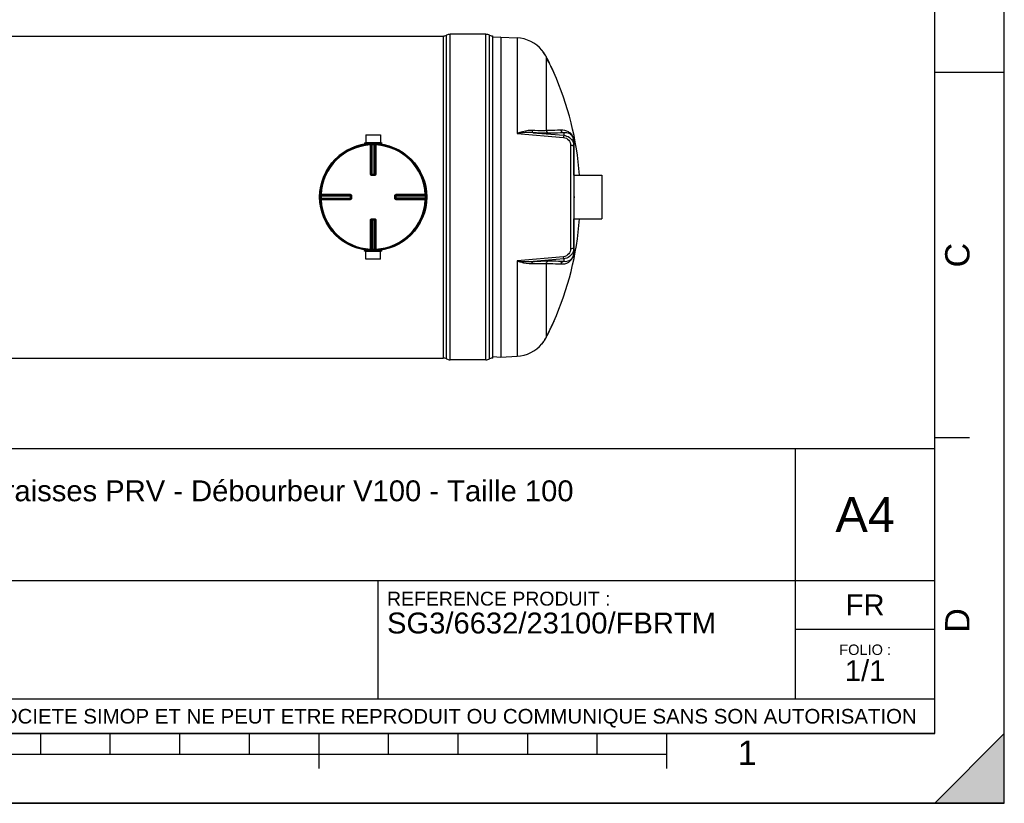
# Model space of a CAD drawing. Header units: millimetres. Extents: x 0 to 297, y 0 to 210.
# Tile 10 of 24: x 155 to 297, y 0 to 113. Entities that reach past the tile are written whole.
import ezdxf

# ---------------------------------------------------------------- set-up
doc = ezdxf.new("R2010")
doc.units = ezdxf.units.MM
doc.header["$LTSCALE"] = 16.335
doc.layers.get('0').update_dxf_attribs({"linetype": 'CONTINUOUS'})
for name, color, linetype in [('01_GLOBAL', 7, 'CONTINUOUS'), ('08_SURFACES', 7, 'CONTINUOUS'), ('AXES_REF', 7, 'CONTINUOUS')]:
    doc.layers.add(name, color=color, linetype=linetype)
doc.styles.get("Standard").update_dxf_attribs({"font": 'arial.ttf'})
doc.styles.add('TEXTSTYLE_2', font='arial.ttf')

# ---------------------------------------------------------------- blocks, each defined once
blk = doc.blocks.new('MARGEA4_BL0', base_point=(148.51, 105.01))
at = {"color": 7, "linetype": 'Continuous'}
for p, q in [((297.01, 0.01), (297.01, 210.01)), ((297.01, 0.01), (297.01, 210.01)), ((287.01, 10.01), (287.01, 200.01)), ((297.01, 105.01), (287.01, 105.01)), ((292.01, 52.51), (287.01, 52.51)), ((287.01, 10.01), (10.01, 10.01)), ((158.51, 7.01), (158.51, 10.01)), ((168.51, 7.01), (168.51, 10.01)), ((178.51, 7.01), (178.51, 10.01)), ((188.51, 7.01), (188.51, 10.01)), ((198.51, 5.01), (198.51, 10.01)), ((208.51, 7.01), (208.51, 10.01)), ((218.51, 7.01), (218.51, 10.01)), ((228.51, 7.01), (228.51, 10.01)), ((238.51, 7.01), (238.51, 10.01)), ((248.51, 5.01), (248.51, 10.01)), ((297.01, 10.01), (287.01, 0.01)), ((297.01, 10.01), (287.01, 0.01)), ((297.01, 0.01), (297.01, 10.01)), ((248.51, 7.01), (48.51, 7.01)), ((297.01, 0.01), (0.01, 0.01)), ((297.01, 0.01), (0.01, 0.01)), ((287.01, 0.01), (297.01, 0.01))]:
    blk.add_line(p, q, dxfattribs=at)
blk.add_solid([(297.01, 10.01), (287.01, 0.01), (297.01, 0.01)], dxfattribs=at)
at = {"color": 2, "linetype": 'Continuous', "style": 'TEXTSTYLE_2', "oblique": 0}
for s, p in [('C', (292.01, 77.01)), ('D', (292.01, 24.51))]:
    blk.add_text(s, height=3.5, rotation=90, dxfattribs=at).set_placement(p)
blk.add_text('1', height=3.5, dxfattribs=at).set_placement((258.71, 5.52))
blk = doc.blocks.new('*T6')
at = {"color": 2, "linetype": 'Continuous'}
for p, q in [((0, 0), (0, 41)), ((0, 41), (190, 41)), ((25, 22), (25, 41)), ((170, 5), (170, 41)), ((190, 0), (190, 41)), ((0, 31.5), (25, 31.5)), ((0, 22), (190, 22)), ((110, 5), (110, 22)), ((170, 15), (190, 15)), ((0, 5), (190, 5)), ((0, 0), (190, 0))]:
    blk.add_line(p, q, dxfattribs=at)
at = {"color": 2, "linetype": 'Continuous', "line_spacing_factor": 0.9}
for s, insert, char_height, width, attachment_point in [('ECHELLE :\\P\\H2.5;1:50', (1.28, 39.4), 2, 28.5204, 1), ('TITRE :\\P\\H3.0;Séparateur de graisses PRV - Débourbeur V100 - Taille 100', (26.28, 39.4), 2, 223.4052, 1), ('A4', (180, 34), 5, 17.0632, 2), ('REFERENCE PRODUIT :\\P\\H3.0;SG3/6632/23100/FBRTM', (111.28, 20.4), 2, 94.461, 1), ('FR', (180, 20), 3, 11.1524, 2), ('FOLIO :  \\P\\H3.0;1/1', (180, 12.81), 1.5, 17.197, 2), ('CE PLAN EST LA PROPRIETE DE LA SOCIETE SIMOP ET NE PEUT ETRE REPRODUIT OU COMMUNIQUE SANS SON AUTORISATION', (95, 3.55), 2.1, 368.8974, 2)]:
    blk.add_mtext(s, dxfattribs=dict(at, insert=insert, char_height=char_height, width=width, attachment_point=attachment_point))

msp = doc.modelspace()

# ---------------------------------------------------------------- linework, layer by layer
at = {"color": 7, "linetype": 'Continuous'}
for p, q in [((297, 0), (297, 210)), ((297.01, 0.01), (297.01, 200.01)), ((222.5, 110.52), (217.37, 110.52)), ((33.65, 110.27), (216.37, 110.27)), ((223.5, 63.99), (223.5, 110.27)), ((224.64, 110.13), (223.5, 110.07)), ((224.64, 110.13), (226.97, 110)), ((224.64, 110.13), (224.64, 64.13)), ((205.07, 94.91), (207.53, 94.91)), ((205.07, 94.91), (205.07, 94.83)), ((205.07, 94.83), (207.53, 94.83)), ((205.25, 96.06), (207.36, 96.06)), ((205.25, 96.06), (205.25, 94.96)), ((205.25, 94.96), (207.35, 94.96)), ((205.25, 94.96), (205.3, 94.91)), ((207.35, 94.96), (207.3, 94.91)), ((207.36, 96.06), (207.35, 94.96)), ((207.53, 94.91), (207.53, 94.83)), ((235.14, 95.12), (235.14, 79.14)), ((205.25, 94.82), (205.25, 94.75)), ((207.35, 94.82), (207.35, 94.75)), ((206.12, 90.33), (206.11, 90.33)), ((206.12, 90.33), (206.49, 90.33)), ((206.5, 90.33), (206.49, 90.33)), ((203.1, 87.32), (203.1, 87.32)), ((203.1, 87.32), (203.1, 87.31)), ((203.1, 87.31), (203.1, 86.94)), ((203.1, 86.94), (203.1, 86.93)), ((203.1, 86.93), (203.1, 86.93)), ((209.51, 87.31), (209.51, 87.32)), ((209.51, 86.94), (209.51, 87.31)), ((209.51, 86.93), (209.51, 86.94)), ((235.14, 87.23), (235.18, 87.23)), ((235.14, 87.03), (235.18, 87.03)), ((235.18, 87.23), (235.18, 87.03)), ((206.11, 83.92), (206.12, 83.92)), ((206.49, 83.92), (206.12, 83.92)), ((206.49, 83.92), (206.5, 83.92)), ((207.53, 79.43), (205.07, 79.43)), ((205.07, 79.35), (205.07, 79.43)), ((207.53, 79.35), (205.07, 79.35)), ((205.25, 79.44), (205.25, 79.5)), ((205.25, 79.3), (205.3, 79.35)), ((207.35, 79.3), (205.25, 79.3)), ((205.25, 78.2), (205.25, 79.3)), ((207.35, 79.3), (207.3, 79.35)), ((207.35, 79.44), (207.35, 79.5)), ((207.36, 78.2), (207.35, 79.3)), ((207.53, 79.35), (207.53, 79.43)), ((207.36, 78.2), (205.25, 78.2)), ((235.14, 79.13), (235.14, 79.14)), ((33.65, 63.99), (216.37, 63.99)), ((222.5, 63.74), (217.37, 63.74)), ((223.51, 64.19), (224.64, 64.13)), ((224.64, 64.13), (226.97, 64.25)), ((0, 0), (297, 0))]:
    msp.add_line(p, q, dxfattribs=at)
at = {"color": 9, "linetype": 'Continuous'}
for p, q in [((217.37, 63.74), (217.37, 110.52)), ((222.5, 63.74), (222.5, 110.52)), ((216.37, 110.27), (216.37, 63.99)), ((216.84, 63.87), (216.84, 110.38)), ((223.03, 63.87), (223.03, 110.38)), ((226.97, 110), (226.97, 96.28)), ((226.97, 96.28), (233.66, 95.69)), ((229.31, 96.38), (233.68, 96)), ((233.68, 96.36), (233.68, 96)), ((235.15, 90.28), (235.15, 95.02)), ((205.25, 94.82), (205.92, 94.82)), ((205.91, 94.72), (205.91, 94.62)), ((205.91, 90.43), (205.91, 94.62)), ((206.01, 90.43), (206.01, 94.62)), ((206.04, 94.62), (206.04, 90.43)), ((206.14, 94.73), (206.14, 94.63)), ((206.14, 90.33), (206.14, 94.63)), ((206.47, 94.73), (206.46, 94.63)), ((206.46, 90.33), (206.46, 94.63)), ((206.56, 90.43), (206.56, 94.62)), ((206.59, 94.62), (206.59, 90.43)), ((206.69, 94.82), (207.35, 94.82)), ((206.7, 94.72), (206.69, 94.62)), ((206.69, 94.62), (206.69, 90.43)), ((234.67, 94.55), (234.67, 79.7)), ((206.01, 90.43), (206.04, 90.43)), ((206.12, 90.23), (206.12, 90.33)), ((206.3, 90.23), (206.12, 90.23)), ((206.14, 90.43), (206.46, 90.43)), ((206.49, 90.23), (206.3, 90.23)), ((206.49, 90.23), (206.49, 90.33)), ((206.56, 90.43), (206.59, 90.43)), ((198.7, 87.29), (198.8, 87.29)), ((198.7, 86.96), (198.8, 86.97)), ((198.71, 87.52), (198.81, 87.52)), ((198.71, 86.73), (198.81, 86.74)), ((198.8, 87.29), (203.1, 87.29)), ((198.8, 86.97), (203.1, 86.97)), ((198.81, 87.52), (203, 87.52)), ((198.81, 87.42), (203, 87.42)), ((198.81, 87.39), (203, 87.39)), ((203, 86.87), (198.81, 86.87)), ((203, 86.84), (198.81, 86.84)), ((203, 86.74), (198.81, 86.74)), ((201.79, 86.74), (201.36, 86.74)), ((203, 87.39), (203, 87.42)), ((203, 87.29), (203, 86.97)), ((203, 86.84), (203, 86.87)), ((203.2, 87.31), (203.1, 87.31)), ((203.2, 86.94), (203.1, 86.94)), ((203.2, 87.31), (203.2, 86.94)), ((209.41, 87.31), (209.51, 87.31)), ((209.41, 86.94), (209.41, 87.31)), ((209.41, 86.94), (209.51, 86.94)), ((209.51, 87.29), (213.8, 87.29)), ((213.8, 86.97), (209.51, 86.97)), ((209.61, 87.42), (209.6, 87.39)), ((209.6, 87.39), (213.79, 87.39)), ((209.6, 86.97), (209.6, 87.29)), ((213.79, 86.87), (209.6, 86.87)), ((209.6, 86.87), (209.61, 86.84)), ((209.61, 87.52), (213.79, 87.52)), ((209.61, 87.42), (213.79, 87.42)), ((213.79, 86.84), (209.61, 86.84)), ((213.79, 86.74), (209.61, 86.74)), ((213.89, 87.52), (213.79, 87.52)), ((213.89, 86.73), (213.79, 86.74)), ((213.9, 87.29), (213.8, 87.29)), ((213.9, 86.96), (213.8, 86.97)), ((205.91, 79.63), (205.91, 83.82)), ((206.04, 83.83), (206.01, 83.82)), ((206.01, 79.64), (206.01, 83.82)), ((206.04, 83.83), (206.04, 79.64)), ((206.12, 84.02), (206.12, 83.92)), ((206.12, 84.02), (206.3, 84.02)), ((206.14, 83.92), (206.14, 79.63)), ((206.46, 83.83), (206.14, 83.83)), ((206.3, 84.02), (206.49, 84.02)), ((206.46, 79.63), (206.46, 83.92)), ((206.49, 84.02), (206.49, 83.92)), ((206.59, 83.82), (206.56, 83.83)), ((206.56, 79.64), (206.56, 83.83)), ((206.59, 83.82), (206.59, 79.64)), ((206.69, 83.82), (206.69, 79.63)), ((235.15, 79.23), (235.15, 83.98)), ((205.92, 79.44), (205.25, 79.44)), ((205.91, 79.54), (205.91, 79.63)), ((206.14, 79.53), (206.14, 79.63)), ((206.47, 79.53), (206.46, 79.63)), ((206.7, 79.54), (206.69, 79.63)), ((207.35, 79.44), (206.69, 79.44)), ((233.66, 78.56), (226.97, 77.97)), ((226.97, 77.97), (226.97, 64.25)), ((233.68, 78.25), (229.31, 77.88)), ((233.68, 78.25), (233.68, 77.9))]:
    msp.add_line(p, q, dxfattribs=at)
for points in [[(235.15, 95.02), (235.15, 95.03), (235.15, 95.04), (235.15, 95.05), (235.15, 95.06), (235.14, 95.07), (235.14, 95.08), (235.14, 95.09), (235.14, 95.1), (235.14, 95.11)], [(198.81, 87.52), (198.98, 87.52), (199.15, 87.52)], [(200.92, 86.74), (200.8, 86.74), (200.69, 86.74), (200.57, 86.74), (200.44, 86.74), (200.31, 86.74), (200.18, 86.74), (200.05, 86.74), (199.91, 86.74), (199.76, 86.74), (199.62, 86.74), (199.46, 86.74), (199.31, 86.74), (199.15, 86.74)], [(199.31, 87.52), (199.46, 87.52), (199.62, 87.52), (199.76, 87.52), (199.91, 87.52), (200.05, 87.52), (200.18, 87.52), (200.31, 87.52), (200.44, 87.52), (200.57, 87.52), (200.69, 87.52), (200.81, 87.52), (200.92, 87.52), (201.03, 87.52), (201.15, 87.52), (201.26, 87.52), (201.37, 87.52)], [(201.69, 87.52), (201.8, 87.52), (201.9, 87.52)], [(203, 86.74), (202.86, 86.74), (202.73, 86.74), (202.6, 86.74), (202.47, 86.74), (202.35, 86.74), (202.24, 86.74), (202.12, 86.74), (202.01, 86.74), (201.9, 86.74), (201.79, 86.74)], [(202.01, 87.52), (202.12, 87.52), (202.24, 87.52)], [(202.36, 87.52), (202.47, 87.52), (202.6, 87.52), (202.73, 87.52), (202.86, 87.52), (203, 87.52)], [(235.15, 79.23), (235.15, 79.22), (235.15, 79.21), (235.15, 79.2), (235.15, 79.19), (235.14, 79.18), (235.14, 79.17), (235.14, 79.16), (235.14, 79.15), (235.14, 79.14)]]:
    msp.add_lwpolyline(points, dxfattribs=at)
at = {"color": 7, "linetype": 'Continuous'}
msp.add_circle((206.3, 87.13), 7.6, dxfattribs=at)
for centre, radius, start, end in [((217.37, 109.39), 1.12, 90, 118.0725), ((222.5, 109.39), 1.12, 61.9275, 90), ((216.37, 111.27), 1, 270, 298.0725), ((223.5, 111.27), 1, 241.9275, 270), ((226.71, 105.01), 5, 40.0169, 87), ((205.24, 94.82), 0.01, 0, 90), ((207.36, 94.82), 0.01, 90, 180), ((206.3, 87.13), 7.7, 97.8375, 181.268), ((206.3, 87.13), 7.7, 358.732, 1.268), ((205.24, 79.44), 0.01, 270, 360), ((207.36, 79.44), 0.01, 180, 270), ((226.71, 69.24), 5, 273, 319.9831), ((216.37, 62.99), 1, 61.9275, 90), ((217.37, 64.86), 1.12, 241.9275, 270), ((222.5, 64.86), 1.12, 270, 298.0725), ((223.5, 62.99), 1, 90, 118.0725)]:
    msp.add_arc(centre, radius, start, end, dxfattribs=at)
at = {"color": 9, "linetype": 'Continuous'}
for centre, radius, start, end in [((232.9, 95.03), 2.25, 3.5913, 3.8978), ((232.78, 95.03), 2.37, 359.9594, 3.5493), ((206.3, 87.13), 7.5, 92.9675, 177.0325), ((206.4, 87.13), 7.5, 92.7532, 92.9681), ((206.3, 87.13), 7.5, 88.764, 91.236), ((206.2, 87.13), 7.5, 87.0319, 87.2468), ((206.3, 87.13), 7.5, 2.9675, 87.0325), ((206.12, 90.44), 0.107, 252.9521, 258.38), ((206.12, 90.44), 0.105, 258.3693, 264.7148), ((206.14, 99.01), 8.58, 269.8533, 270.0002), ((206.46, 99.01), 8.59, 269.9999, 270.1443), ((206.46, 90.43), 0.0985, 284.9841, 292.5387), ((206.46, 90.43), 0.0981, 292.5703, 300.1619), ((206.3, 87.13), 7.5, 178.7642, 181.2358), ((206.3, 87.03), 7.5, 177.0319, 177.2468), ((206.3, 87.23), 7.5, 182.7532, 182.9681), ((206.3, 87.13), 7.5, 182.9675, 267.0325), ((194.42, 87.29), 8.58, 359.9998, 0.1467), ((194.42, 86.97), 8.59, 359.8557, 0.0001), ((203, 86.96), 0.0985, 337.4613, 345.0159), ((203, 86.96), 0.0981, 329.8381, 337.4297), ((203, 86.97), 0.0997, 345.0029, 348.3948), ((202.99, 86.94), 0.105, 349.9788, 354.5832), ((202.99, 86.94), 0.106, 345.1861, 349.982), ((206.3, 87.13), 7.5, 272.9675, 357.0325), ((209.61, 87.31), 0.107, 162.9521, 168.38), ((209.6, 87.29), 0.0981, 149.8381, 157.4297), ((209.61, 87.31), 0.105, 168.3693, 174.7148), ((209.6, 87.29), 0.0985, 157.4613, 165.0159), ((218.19, 87.29), 8.59, 179.8557, 180.0001), ((218.18, 86.97), 8.58, 179.9998, 180.1467), ((206.3, 87.03), 7.5, 2.7532, 2.9681), ((206.3, 87.23), 7.5, 357.0319, 357.2468), ((206.31, 87.13), 7.5, 358.7642, 1.2358), ((206.14, 83.83), 0.0981, 112.5703, 120.1619), ((206.14, 83.83), 0.0985, 104.9841, 112.5387), ((206.14, 75.24), 8.59, 89.9999, 90.1443), ((206.46, 75.25), 8.58, 89.8533, 90.0002), ((206.49, 83.82), 0.105, 78.3693, 84.7148), ((206.49, 83.82), 0.107, 72.9521, 78.38), ((206.4, 87.12), 7.5, 267.0319, 267.2468), ((206.3, 87.12), 7.5, 268.764, 271.236), ((206.2, 87.12), 7.5, 272.7532, 272.9681), ((232.62, 79.23), 2.53, 359.7711, 0.0005), ((232.7, 79.23), 2.45, 359.3072, 359.772)]:
    msp.add_arc(centre, radius, start, end, dxfattribs=at)
for points, knots in [([(229.11, 96.69), (228.94, 96.7), (228.21, 96.66), (227.5, 96.46), (226.97, 96.28)], [0, 0, 0, 0, 0.237356, 1, 1, 1, 1]), ([(231.15, 96.68), (231.02, 96.67), (230.35, 96.64), (229.67, 96.66), (229.11, 96.69)], [0, 0, 0, 0, 0.181577, 1, 1, 1, 1]), ([(229.11, 96.69), (229.12, 96.65), (229.15, 96.53), (229.23, 96.39), (229.31, 96.38)], [0, 0, 0, 0, 0.324564, 1, 1, 1, 1]), ([(231.55, 96.29), (231.41, 96.29), (230.67, 96.3), (229.92, 96.34), (229.31, 96.38)], [0, 0, 0, 0, 0.182409, 1, 1, 1, 1]), ([(233.26, 96.74), (233.11, 96.74), (232.4, 96.7), (231.7, 96.69), (231.15, 96.68)], [0, 0, 0, 0, 0.213226, 1, 1, 1, 1]), ([(233.68, 96.36), (233.53, 96.35), (232.82, 96.31), (232.11, 96.3), (231.55, 96.29)], [0, 0, 0, 0, 0.213231, 1, 1, 1, 1]), ([(235.15, 95.18), (235.12, 95.53), (234.94, 96.07), (234.23, 96.65), (233.64, 96.77), (233.26, 96.74)], [0, 0, 0, 0, 0.378399, 0.580214, 1, 1, 1, 1]), ([(235.14, 95.12), (235.14, 95.41), (235.02, 95.87), (234.44, 96.32), (233.97, 96.39), (233.68, 96.36)], [0, 0, 0, 0, 0.400553, 0.592835, 1, 1, 1, 1]), ([(233.68, 96), (233.69, 95.97), (233.67, 95.86), (233.67, 95.76), (233.66, 95.69)], [0, 0, 0, 0, 0.292106, 1, 1, 1, 1]), ([(233.66, 95.69), (233.94, 95.67), (234.48, 95.38), (234.67, 94.82), (234.67, 94.55)], [0, 0, 0, 0, 0.508115, 1, 1, 1, 1]), ([(233.68, 96), (233.97, 95.97), (234.54, 95.76), (234.91, 95.27), (235.02, 95)], [0, 0, 0, 0, 0.503033, 1, 1, 1, 1]), ([(205.91, 94.72), (205.93, 94.72), (205.99, 94.7), (206.01, 94.64), (206.01, 94.62)], [0, 0, 0, 0, 0.498597, 1, 1, 1, 1]), ([(206.01, 94.62), (206.01, 94.62), (205.98, 94.62), (205.94, 94.62), (205.91, 94.62)], [0, 0, 0, 0, 0.109221, 1, 1, 1, 1]), ([(205.94, 94.72), (205.96, 94.72), (206.02, 94.7), (206.04, 94.64), (206.04, 94.62)], [0, 0, 0, 0, 0.498599, 1, 1, 1, 1]), ([(206.04, 94.62), (206.04, 94.62), (206.08, 94.62), (206.11, 94.63), (206.14, 94.63)], [0, 0, 0, 0, 0.109867, 1, 1, 1, 1]), ([(206.46, 94.63), (206.48, 94.63), (206.51, 94.62), (206.54, 94.62), (206.56, 94.62)], [0, 0, 0, 0, 0.355616, 1, 1, 1, 1]), ([(206.67, 94.72), (206.64, 94.72), (206.59, 94.7), (206.56, 94.64), (206.56, 94.62)], [0, 0, 0, 0, 0.498599, 1, 1, 1, 1]), ([(206.7, 94.72), (206.67, 94.72), (206.61, 94.7), (206.59, 94.64), (206.59, 94.62)], [0, 0, 0, 0, 0.498567, 1, 1, 1, 1]), ([(206.69, 94.62), (206.68, 94.62), (206.65, 94.62), (206.61, 94.62), (206.59, 94.62)], [0, 0, 0, 0, 0.356334, 1, 1, 1, 1]), ([(235, 94.5), (234.98, 94.51), (234.87, 94.54), (234.76, 94.55), (234.67, 94.55)], [0, 0, 0, 0, 0.217816, 1, 1, 1, 1]), ([(235.09, 94.46), (235.08, 94.47), (235.05, 94.48), (235.02, 94.5), (235, 94.5)], [0, 0, 0, 0, 0.459491, 1, 1, 1, 1]), ([(235.14, 94.39), (235.14, 94.4), (235.13, 94.43), (235.11, 94.45), (235.09, 94.46)], [0, 0, 0, 0, 0.432744, 1, 1, 1, 1]), ([(205.91, 90.43), (205.93, 90.43), (205.96, 90.43), (205.99, 90.43), (206.01, 90.43)], [0, 0, 0, 0, 0.356432, 1, 1, 1, 1]), ([(206.12, 90.23), (206.06, 90.23), (205.96, 90.27), (205.91, 90.38), (205.91, 90.43)], [0, 0, 0, 0, 0.50046, 1, 1, 1, 1]), ([(206.04, 90.43), (206.04, 90.43), (206.07, 90.43), (206.1, 90.43), (206.12, 90.43)], [0, 0, 0, 0, 0.108162, 1, 1, 1, 1]), ([(206.69, 90.43), (206.69, 90.38), (206.65, 90.27), (206.54, 90.23), (206.49, 90.23)], [0, 0, 0, 0, 0.499825, 1, 1, 1, 1]), ([(206.56, 90.43), (206.56, 90.43), (206.53, 90.43), (206.51, 90.43), (206.49, 90.43)], [0, 0, 0, 0, 0.108156, 1, 1, 1, 1]), ([(206.59, 90.43), (206.59, 90.41), (206.57, 90.36), (206.52, 90.33), (206.5, 90.33)], [0, 0, 0, 0, 0.500557, 1, 1, 1, 1]), ([(206.69, 90.43), (206.68, 90.43), (206.65, 90.43), (206.61, 90.43), (206.59, 90.43)], [0, 0, 0, 0, 0.356432, 1, 1, 1, 1]), ([(198.71, 87.52), (198.71, 87.49), (198.73, 87.44), (198.79, 87.42), (198.81, 87.42)], [0, 0, 0, 0, 0.498567, 1, 1, 1, 1]), ([(198.71, 87.49), (198.71, 87.47), (198.73, 87.41), (198.78, 87.39), (198.81, 87.39)], [0, 0, 0, 0, 0.498599, 1, 1, 1, 1]), ([(198.71, 86.76), (198.71, 86.79), (198.73, 86.84), (198.78, 86.87), (198.81, 86.87)], [0, 0, 0, 0, 0.498599, 1, 1, 1, 1]), ([(198.71, 86.73), (198.71, 86.76), (198.73, 86.82), (198.79, 86.84), (198.81, 86.84)], [0, 0, 0, 0, 0.498597, 1, 1, 1, 1]), ([(198.8, 87.29), (198.8, 87.3), (198.8, 87.33), (198.8, 87.37), (198.81, 87.39)], [0, 0, 0, 0, 0.355616, 1, 1, 1, 1]), ([(198.81, 86.87), (198.81, 86.87), (198.81, 86.9), (198.8, 86.94), (198.8, 86.97)], [0, 0, 0, 0, 0.109867, 1, 1, 1, 1]), ([(198.81, 87.52), (198.81, 87.5), (198.81, 87.47), (198.81, 87.44), (198.81, 87.42)], [0, 0, 0, 0, 0.356334, 1, 1, 1, 1]), ([(198.81, 86.84), (198.81, 86.83), (198.81, 86.8), (198.81, 86.77), (198.81, 86.74)], [0, 0, 0, 0, 0.109221, 1, 1, 1, 1]), ([(203, 87.52), (203, 87.5), (203, 87.47), (203, 87.44), (203, 87.42)], [0, 0, 0, 0, 0.356428, 1, 1, 1, 1]), ([(203, 87.52), (203.05, 87.52), (203.16, 87.47), (203.2, 87.36), (203.2, 87.31)], [0, 0, 0, 0, 0.499829, 1, 1, 1, 1]), ([(203, 87.42), (203.02, 87.42), (203.07, 87.4), (203.1, 87.35), (203.1, 87.32)], [0, 0, 0, 0, 0.500599, 1, 1, 1, 1]), ([(203, 87.31), (203, 87.32), (203, 87.35), (203, 87.37), (203, 87.39)], [0, 0, 0, 0, 0.367753, 1, 1, 1, 1]), ([(203, 86.94), (203, 86.93), (203, 86.91), (203, 86.88), (203, 86.87)], [0, 0, 0, 0, 0.367614, 1, 1, 1, 1]), ([(203.2, 86.94), (203.2, 86.89), (203.16, 86.78), (203.05, 86.74), (203, 86.74)], [0, 0, 0, 0, 0.500171, 1, 1, 1, 1]), ([(203, 86.74), (203, 86.75), (203, 86.78), (203, 86.82), (203, 86.84)], [0, 0, 0, 0, 0.356432, 1, 1, 1, 1]), ([(209.41, 87.31), (209.41, 87.36), (209.45, 87.47), (209.56, 87.52), (209.61, 87.52)], [0, 0, 0, 0, 0.50046, 1, 1, 1, 1]), ([(209.61, 86.74), (209.56, 86.74), (209.45, 86.78), (209.41, 86.89), (209.41, 86.94)], [0, 0, 0, 0, 0.499825, 1, 1, 1, 1]), ([(209.61, 86.84), (209.58, 86.84), (209.53, 86.86), (209.51, 86.91), (209.51, 86.93)], [0, 0, 0, 0, 0.500557, 1, 1, 1, 1]), ([(209.6, 87.31), (209.6, 87.32), (209.6, 87.35), (209.6, 87.37), (209.6, 87.39)], [0, 0, 0, 0, 0.367614, 1, 1, 1, 1]), ([(209.6, 86.94), (209.6, 86.93), (209.6, 86.91), (209.6, 86.88), (209.6, 86.87)], [0, 0, 0, 0, 0.367753, 1, 1, 1, 1]), ([(209.61, 87.52), (209.61, 87.5), (209.61, 87.47), (209.61, 87.44), (209.61, 87.42)], [0, 0, 0, 0, 0.356432, 1, 1, 1, 1]), ([(209.61, 86.74), (209.61, 86.75), (209.61, 86.78), (209.61, 86.82), (209.61, 86.84)], [0, 0, 0, 0, 0.356432, 1, 1, 1, 1]), ([(213.79, 87.42), (213.79, 87.42), (213.79, 87.45), (213.79, 87.49), (213.79, 87.52)], [0, 0, 0, 0, 0.109221, 1, 1, 1, 1]), ([(213.89, 87.52), (213.89, 87.49), (213.87, 87.44), (213.82, 87.42), (213.79, 87.42)], [0, 0, 0, 0, 0.498597, 1, 1, 1, 1]), ([(213.89, 87.49), (213.89, 87.47), (213.87, 87.41), (213.82, 87.39), (213.79, 87.39)], [0, 0, 0, 0, 0.498599, 1, 1, 1, 1]), ([(213.79, 87.39), (213.8, 87.38), (213.8, 87.35), (213.8, 87.32), (213.8, 87.29)], [0, 0, 0, 0, 0.109867, 1, 1, 1, 1]), ([(213.8, 86.97), (213.8, 86.95), (213.8, 86.92), (213.8, 86.89), (213.79, 86.87)], [0, 0, 0, 0, 0.355616, 1, 1, 1, 1]), ([(213.89, 86.76), (213.89, 86.79), (213.87, 86.84), (213.82, 86.87), (213.79, 86.87)], [0, 0, 0, 0, 0.498599, 1, 1, 1, 1]), ([(213.89, 86.73), (213.89, 86.76), (213.87, 86.82), (213.82, 86.84), (213.79, 86.84)], [0, 0, 0, 0, 0.498567, 1, 1, 1, 1]), ([(213.79, 86.74), (213.79, 86.75), (213.79, 86.78), (213.8, 86.82), (213.79, 86.84)], [0, 0, 0, 0, 0.356334, 1, 1, 1, 1]), ([(205.91, 83.82), (205.91, 83.87), (205.96, 83.98), (206.06, 84.02), (206.12, 84.02)], [0, 0, 0, 0, 0.499825, 1, 1, 1, 1]), ([(205.91, 83.82), (205.93, 83.82), (205.96, 83.82), (205.99, 83.82), (206.01, 83.82)], [0, 0, 0, 0, 0.356432, 1, 1, 1, 1]), ([(206.01, 83.82), (206.01, 83.85), (206.03, 83.9), (206.08, 83.92), (206.11, 83.92)], [0, 0, 0, 0, 0.500557, 1, 1, 1, 1]), ([(206.04, 83.83), (206.04, 83.83), (206.07, 83.83), (206.1, 83.83), (206.12, 83.83)], [0, 0, 0, 0, 0.108156, 1, 1, 1, 1]), ([(206.49, 84.02), (206.54, 84.02), (206.65, 83.98), (206.69, 83.87), (206.69, 83.82)], [0, 0, 0, 0, 0.50046, 1, 1, 1, 1]), ([(206.56, 83.83), (206.56, 83.83), (206.53, 83.83), (206.51, 83.83), (206.49, 83.83)], [0, 0, 0, 0, 0.108162, 1, 1, 1, 1]), ([(206.69, 83.82), (206.68, 83.82), (206.65, 83.82), (206.61, 83.82), (206.59, 83.82)], [0, 0, 0, 0, 0.356432, 1, 1, 1, 1]), ([(205.91, 79.54), (205.93, 79.54), (205.99, 79.56), (206.01, 79.61), (206.01, 79.64)], [0, 0, 0, 0, 0.498567, 1, 1, 1, 1]), ([(205.91, 79.63), (205.93, 79.63), (205.96, 79.64), (205.99, 79.63), (206.01, 79.64)], [0, 0, 0, 0, 0.356334, 1, 1, 1, 1]), ([(205.94, 79.54), (205.96, 79.53), (206.02, 79.55), (206.04, 79.61), (206.04, 79.64)], [0, 0, 0, 0, 0.498599, 1, 1, 1, 1]), ([(206.14, 79.63), (206.13, 79.63), (206.1, 79.63), (206.06, 79.63), (206.04, 79.64)], [0, 0, 0, 0, 0.355616, 1, 1, 1, 1]), ([(206.56, 79.64), (206.56, 79.63), (206.53, 79.63), (206.49, 79.63), (206.46, 79.63)], [0, 0, 0, 0, 0.109867, 1, 1, 1, 1]), ([(206.67, 79.54), (206.64, 79.53), (206.59, 79.55), (206.56, 79.61), (206.56, 79.64)], [0, 0, 0, 0, 0.498599, 1, 1, 1, 1]), ([(206.59, 79.64), (206.59, 79.64), (206.63, 79.64), (206.66, 79.63), (206.69, 79.63)], [0, 0, 0, 0, 0.109221, 1, 1, 1, 1]), ([(206.7, 79.54), (206.67, 79.54), (206.61, 79.56), (206.59, 79.61), (206.59, 79.64)], [0, 0, 0, 0, 0.498567, 1, 1, 1, 1]), ([(234.67, 79.7), (234.67, 79.43), (234.48, 78.87), (233.94, 78.59), (233.66, 78.56)], [0, 0, 0, 0, 0.491863, 1, 1, 1, 1]), ([(235.03, 79.27), (234.92, 79), (234.55, 78.5), (233.97, 78.28), (233.68, 78.25)], [0, 0, 0, 0, 0.496941, 1, 1, 1, 1]), ([(235, 79.75), (234.98, 79.74), (234.87, 79.71), (234.76, 79.7), (234.67, 79.7)], [0, 0, 0, 0, 0.217816, 1, 1, 1, 1]), ([(235.09, 79.79), (235.08, 79.79), (235.05, 79.77), (235.02, 79.76), (235, 79.75)], [0, 0, 0, 0, 0.45949, 1, 1, 1, 1]), ([(235.14, 79.87), (235.14, 79.85), (235.13, 79.82), (235.11, 79.8), (235.09, 79.79)], [0, 0, 0, 0, 0.432743, 1, 1, 1, 1]), ([(226.97, 77.97), (227.15, 77.91), (227.84, 77.69), (228.58, 77.54), (229.11, 77.57)], [0, 0, 0, 0, 0.262606, 1, 1, 1, 1]), ([(229.11, 77.57), (229.12, 77.61), (229.15, 77.72), (229.23, 77.86), (229.31, 77.88)], [0, 0, 0, 0, 0.324564, 1, 1, 1, 1]), ([(229.31, 77.88), (229.54, 77.89), (230.29, 77.93), (231.04, 77.97), (231.55, 77.96)], [0, 0, 0, 0, 0.314012, 1, 1, 1, 1]), ([(231.55, 77.96), (231.75, 77.96), (232.46, 77.95), (233.17, 77.93), (233.68, 77.9)], [0, 0, 0, 0, 0.286499, 1, 1, 1, 1]), ([(233.26, 77.51), (233.65, 77.48), (234.26, 77.61), (234.99, 78.24), (235.15, 78.83), (235.15, 79.2)], [0, 0, 0, 0, 0.410856, 0.610304, 1, 1, 1, 1]), ([(233.68, 78.25), (233.69, 78.28), (233.67, 78.39), (233.67, 78.49), (233.66, 78.56)], [0, 0, 0, 0, 0.292106, 1, 1, 1, 1]), ([(233.68, 77.9), (233.97, 77.86), (234.44, 77.93), (235.02, 78.38), (235.14, 78.84), (235.14, 79.13)], [0, 0, 0, 0, 0.407482, 0.599888, 1, 1, 1, 1]), ([(229.11, 77.57), (229.33, 77.58), (230, 77.6), (230.68, 77.61), (231.15, 77.57)], [0, 0, 0, 0, 0.31546, 1, 1, 1, 1]), ([(231.15, 77.57), (231.35, 77.57), (232.05, 77.56), (232.76, 77.54), (233.26, 77.51)], [0, 0, 0, 0, 0.286502, 1, 1, 1, 1])]:
    msp.add_open_spline(points, degree=3, knots=knots, dxfattribs=at)
for points in [[(229.31, 96.38), (228.53, 96.44), (227.74, 96.37), (226.97, 96.28)], [(231.15, 96.68), (231.18, 96.5), (231.36, 96.31), (231.55, 96.29)], [(233.26, 96.74), (233.3, 96.56), (233.49, 96.38), (233.68, 96.36)], [(235.02, 95), (235.1, 94.81), (235.14, 94.6), (235.14, 94.39)], [(206.09, 90.33), (206.05, 90.35), (206.01, 90.39), (206.01, 90.43)], [(206.04, 90.43), (206.04, 90.39), (206.08, 90.34), (206.12, 90.33)], [(206.51, 90.34), (206.54, 90.36), (206.56, 90.39), (206.56, 90.43)], [(203, 87.39), (203.04, 87.39), (203.09, 87.35), (203.1, 87.31)], [(203.09, 86.92), (203.07, 86.89), (203.03, 86.87), (203, 86.87)], [(203.1, 86.91), (203.08, 86.87), (203.04, 86.84), (203, 86.84)], [(209.51, 87.34), (209.52, 87.38), (209.57, 87.42), (209.61, 87.42)], [(209.6, 86.87), (209.56, 86.87), (209.51, 86.9), (209.51, 86.95)], [(209.52, 87.34), (209.53, 87.37), (209.57, 87.39), (209.6, 87.39)], [(206.09, 83.91), (206.06, 83.9), (206.04, 83.86), (206.04, 83.83)], [(206.56, 83.83), (206.56, 83.87), (206.53, 83.92), (206.48, 83.92)], [(206.52, 83.92), (206.56, 83.91), (206.59, 83.86), (206.59, 83.82)], [(235.14, 79.87), (235.14, 79.66), (235.1, 79.46), (235.03, 79.27)], [(226.97, 77.97), (227.74, 77.88), (228.53, 77.82), (229.31, 77.88)], [(231.15, 77.57), (231.18, 77.76), (231.36, 77.94), (231.55, 77.96)], [(233.26, 77.51), (233.3, 77.7), (233.49, 77.88), (233.68, 77.9)]]:
    msp.add_open_spline(points, degree=3, dxfattribs=at)
at = {"layer": '01_GLOBAL', "color": 7, "linetype": 'Continuous'}
msp.add_circle((206.3, 87.13), 7.7, dxfattribs=at)
at = {"layer": '08_SURFACES', "color": 7, "linetype": 'Continuous'}
for p, q in [((230.54, 108.23), (230.56, 108.23)), ((230.54, 108.22), (230.59, 108.16)), ((232.2, 105.13), (232.25, 105.03)), ((232.26, 105.04), (232.22, 105.13)), ((232.23, 105.07), (232.24, 105.05)), ((232.25, 105.03), (232.27, 105.03)), ((232.27, 105.03), (232.27, 105.03)), ((232.25, 69.22), (232.2, 69.13)), ((232.21, 69.14), (232.2, 69.13)), ((232.22, 69.16), (232.21, 69.14)), ((232.22, 69.13), (232.27, 69.22)), ((232.25, 69.23), (232.27, 69.23)), ((232.27, 69.23), (232.27, 69.23)), ((230.54, 66.03), (230.56, 66.03)), ((230.57, 66.03), (230.6, 66.07)), ((230.59, 66.06), (230.6, 66.07))]:
    msp.add_line(p, q, dxfattribs=at)
at = {"layer": '08_SURFACES', "color": 9, "linetype": 'Continuous'}
for p, q in [((230.64, 108.13), (230.62, 108.13)), ((231.15, 107.31), (231.15, 96.68)), ((232.22, 105.13), (232.2, 105.13)), ((231.15, 77.57), (231.15, 66.94)), ((232.22, 69.13), (232.2, 69.13)), ((230.64, 66.13), (230.62, 66.13))]:
    msp.add_line(p, q, dxfattribs=at)
at = {"layer": '08_SURFACES', "color": 7, "linetype": 'Continuous'}
for points in [[(232.2, 105.13), (232.21, 105.11), (232.22, 105.1), (232.22, 105.08), (232.23, 105.07)], [(232.24, 105.09), (232.23, 105.11), (232.22, 105.13)], [(232.26, 105.05), (232.25, 105.06), (232.25, 105.08), (232.24, 105.09)], [(232.25, 105.03), (232.25, 105.03), (232.25, 105.03)], [(232.27, 105.03), (232.27, 105.03), (232.26, 105.04)], [(232.23, 69.2), (232.23, 69.18), (232.22, 69.17), (232.22, 69.16)], [(232.22, 69.13), (232.23, 69.14), (232.24, 69.16), (232.25, 69.18), (232.25, 69.19), (232.26, 69.2)], [(232.24, 69.22), (232.24, 69.21), (232.24, 69.21)], [(232.25, 69.23), (232.25, 69.23), (232.25, 69.22)], [(232.26, 69.21), (232.27, 69.22), (232.27, 69.23)], [(230.56, 66.03), (230.57, 66.04), (230.58, 66.05)], [(230.56, 66.03), (230.56, 66.03), (230.56, 66.03)]]:
    msp.add_lwpolyline(points, dxfattribs=at)
for centre, radius, start, end in [((226.09, 104.51), 5.8, 38.7864, 39.0762), ((227.41, 105.57), 4.11, 38.5461, 38.7821), ((226.7, 105.01), 5.01, 28.6226, 38.5303), ((226.71, 105.01), 5.02, 38.0293, 38.3581), ((226.71, 105.01), 5.02, 37.4854, 38.0293), ((226.71, 105.01), 5.02, 35.8288, 37.4853), ((226.71, 105.01), 5.02, 35.372, 35.8288), ((226.71, 105.01), 5.02, 33.8936, 35.372), ((226.71, 105.01), 5.02, 33.4997, 33.8936), ((226.71, 105.01), 5.02, 31.8158, 33.4997), ((226.71, 105.01), 5.02, 31.3001, 31.8157), ((226.71, 105.01), 5.02, 29.6328, 31.2999), ((226.71, 105.01), 5.02, 29.1565, 29.6329), ((226.71, 105.01), 5.02, 27.5518, 29.1566), ((226.71, 105.01), 5, 27.3719, 28.6136), ((192.16, 87.13), 43.9, 24.2063, 27.3718), ((226.71, 105.01), 5.02, 27.3718, 27.5516), ((192.16, 87.13), 43.92, 24.1946, 27.3718), ((192.16, 87.13), 43.9, 4.1151, 24.0632), ((192.16, 87.13), 43.9, 335.9368, 355.8849), ((192.16, 87.13), 43.9, 332.6282, 335.7937), ((192.16, 87.13), 43.92, 332.6282, 335.8054), ((226.7, 69.25), 5.01, 321.4697, 331.3774), ((226.71, 69.24), 5.02, 326.5003, 328.1843), ((226.71, 69.24), 5.02, 328.1844, 328.6999), ((226.71, 69.24), 5.02, 328.7001, 330.3671), ((226.71, 69.24), 5.02, 330.3671, 330.8436), ((226.71, 69.24), 5.02, 330.8435, 332.4482), ((226.71, 69.24), 5, 331.3864, 332.6281), ((226.71, 69.24), 5.02, 332.4483, 332.6282), ((226.71, 69.24), 5.02, 321.6419, 321.9707), ((226.71, 69.24), 5.02, 321.9707, 322.5147), ((226.71, 69.24), 5.02, 322.5148, 324.1711), ((226.71, 69.24), 5.02, 324.1711, 324.6281), ((226.71, 69.24), 5.02, 324.6281, 326.1065), ((226.71, 69.24), 5.02, 326.1065, 326.5002)]:
    msp.add_arc(centre, radius, start, end, dxfattribs=at)
for points, knots in [([(230.64, 108.13), (230.62, 108.16), (230.62, 108.16), (230.57, 108.22), (230.57, 108.22)], [0, 0, 0, 0, 0.924598, 1, 1, 1, 1]), ([(230.6, 66.07), (230.6, 66.08), (230.62, 66.1), (230.64, 66.12), (230.64, 66.13)], [0, 0, 0, 0, 0.488243, 1, 1, 1, 1])]:
    msp.add_open_spline(points, degree=3, knots=knots, dxfattribs=at)
msp.add_open_spline([(230.62, 66.13), (230.59, 66.1), (230.52, 66), (230.54, 66.03)], degree=3, dxfattribs=at)
at = {"layer": 'AXES_REF', "color": 7, "linetype": 'Continuous'}
for p, q in [((205.25, 96.08), (207.35, 96.08)), ((205.25, 96.06), (205.25, 96.08)), ((207.35, 96.06), (207.35, 96.08)), ((235.14, 90.28), (239.14, 90.28)), ((239.14, 90.28), (239.14, 83.98)), ((235.14, 83.98), (239.14, 83.98))]:
    msp.add_line(p, q, dxfattribs=at)

# ---------------------------------------------------------------- block references
at = {"color": 2, "linetype": 'Continuous'}
msp.add_blockref('MARGEA4_BL0', (148.51, 105.01), dxfattribs=at)
msp.add_blockref('*T6', (97.01, 10.01))

doc.saveas('drawing.dxf')
